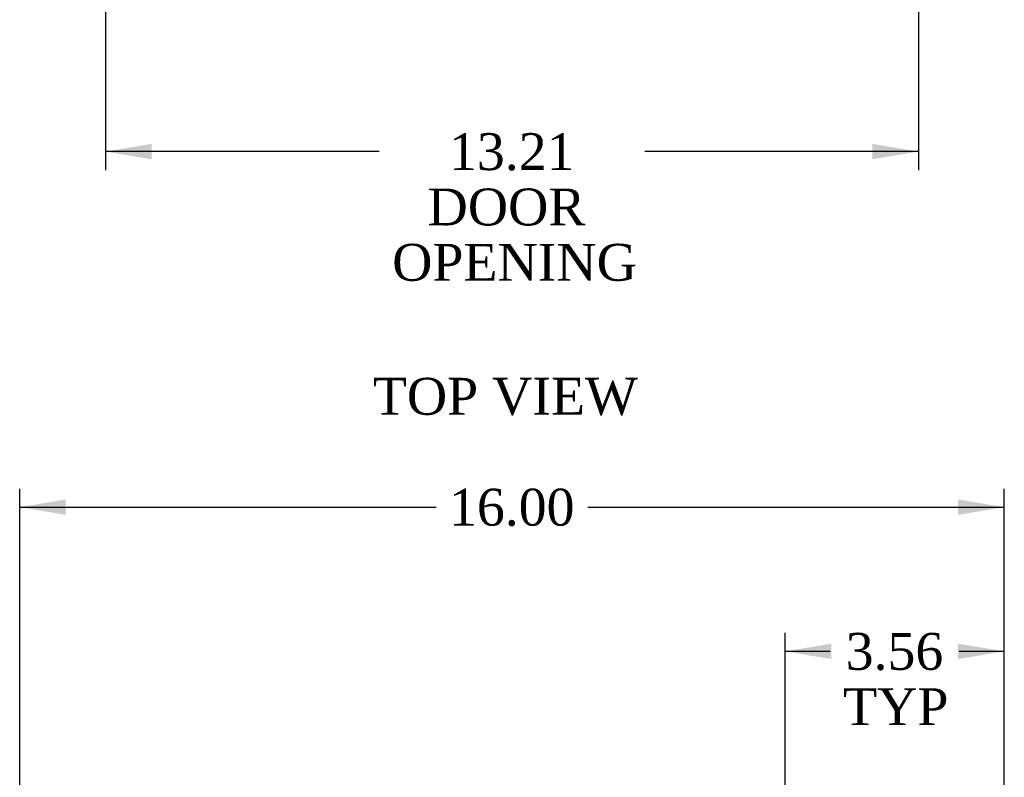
# Model space of a CAD drawing. Header units: inches. Extents: x 0 to 120, y -1 to 80.
# Tile 33 of 53: x 27 to 43, y 53 to 65. Entities that reach past the tile are written whole.
import ezdxf
from ezdxf.enums import TextEntityAlignment as Align

# ---------------------------------------------------------------- set-up
doc = ezdxf.new("R2010")
doc.units = ezdxf.units.IN
doc.header["$MEASUREMENT"] = 0
doc.layers.add('Default', color=7, linetype='Continuous')
doc.styles.add('SEACAD_Times_New_Roman', font='times.ttf')
doc.dimstyles.new('HAMMOND_(STH_-_120x80)', dxfattribs={"dimtxt": 0.6, "dimasz": 0.75, "dimexe": 0.3, "dimexo": 0.3, "dimgap": 0.15, "dimtad": 0, "dimtih": 1, "dimtoh": 1, "dimzin": 0, "dimdsep": 46, "dimtxsty": 'SEACAD_Times_New_Roman', "dimblk1": '_SE_FILLED', "dimblk2": '_SE_FILLED', "dimsah": 1, "dimcen": 0.3, "dimadec": 0, "dimazin": 0, "dimtfac": 0.8, "dimtofl": 0, "dimtmove": 1, "dimatfit": 3, "dimfxl": 1, "dimtolj": 1, "dimtzin": 0, "dimarcsym": 0})

# ---------------------------------------------------------------- blocks, each defined once
blk = doc.blocks.new('DMBLK1998')
at = {"layer": 'Default', "linetype": 'Continuous'}
for points in [[(27.608, 57.388), (26.858, 57.263), (27.608, 57.138)], [(42.108, 57.388), (42.108, 57.138), (42.858, 57.263)]]:
    blk.add_hatch(color=7, dxfattribs=at).paths.add_polyline_path(points)
at = {"layer": 'Default', "color": 7, "linetype": 'Continuous'}
for p, q in [((26.858, 51.672), (26.858, 57.563)), ((42.858, 51.672), (42.858, 57.563)), ((26.858, 57.263), (33.625, 57.263)), ((36.092, 57.263), (42.858, 57.263))]:
    blk.add_line(p, q, dxfattribs=at)
at = {"layer": 'Default', "color": 7, "linetype": 'Continuous', "style": 'SEACAD_Times_New_Roman'}
blk.add_text('16.00', height=0.6, dxfattribs=at).set_placement((33.835, 57.563), align=Align.TOP_LEFT)
blk = doc.blocks.new('_SE_FILLED')
at = {"color": 0}
blk.add_line((0, 0), (-1, 0), dxfattribs=at)
blk.add_solid([(0, 0), (-1, -0.1665), (-1, 0.1665), (0, 0)], dxfattribs=at)
blk = doc.blocks.new('DMBLK2006')
at = {"layer": 'Default', "linetype": 'Continuous'}
for points in [[(40.046, 55.044), (39.296, 54.919), (40.046, 54.794)], [(42.108, 55.044), (42.108, 54.794), (42.858, 54.919)]]:
    blk.add_hatch(color=7, dxfattribs=at).paths.add_polyline_path(points)
at = {"layer": 'Default', "color": 7, "linetype": 'Continuous'}
for p, q in [((39.296, 51.789), (39.296, 55.219)), ((42.858, 51.672), (42.858, 55.219)), ((40.029, 54.919), (39.296, 54.919)), ((42.858, 54.919), (42.126, 54.919))]:
    blk.add_line(p, q, dxfattribs=at)
at = {"layer": 'Default', "color": 7, "linetype": 'Continuous', "style": 'SEACAD_Times_New_Roman'}
for s, p in [('3.56', (40.281, 55.219)), ('TYP', (40.239, 54.319))]:
    blk.add_text(s, height=0.6, dxfattribs=at).set_placement(p, align=Align.TOP_LEFT)
blk = doc.blocks.new('DMBLK2013')
at = {"layer": 'Default', "linetype": 'Continuous'}
for points in [[(29.001, 62.919), (29.001, 63.169), (28.251, 63.044)], [(40.715, 62.919), (41.465, 63.044), (40.715, 63.169)]]:
    blk.add_hatch(color=7, dxfattribs=at).paths.add_polyline_path(points)
at = {"layer": 'Default', "color": 7, "linetype": 'Continuous'}
for p, q in [((28.251, 65.503), (28.251, 62.744)), ((41.465, 65.503), (41.465, 62.744)), ((32.701, 63.044), (28.251, 63.044)), ((41.465, 63.044), (37.016, 63.044))]:
    blk.add_line(p, q, dxfattribs=at)
at = {"layer": 'Default', "color": 7, "linetype": 'Continuous', "style": 'SEACAD_Times_New_Roman'}
for s, p in [('13.21', (33.835, 63.344)), ('DOOR ', (33.486, 62.444)), ('OPENING', (32.911, 61.544))]:
    blk.add_text(s, height=0.6, dxfattribs=at).set_placement(p, align=Align.TOP_LEFT)

msp = doc.modelspace()

# ---------------------------------------------------------------- texts
at = {"layer": 'Default', "color": 7, "linetype": 'Continuous', "style": 'SEACAD_Times_New_Roman'}
msp.add_text('TOP VIEW', height=0.6, dxfattribs=at).set_placement((32.597, 59.366), align=Align.TOP_LEFT)

# ---------------------------------------------------------------- dimensions: what is measured, and where the dimension line sits
at = {"layer": 'Default', "color": 7, "linetype": 'Continuous'}
for base, p1, p2, angle, text, picture, middle in [((41.465, 63.044), (41.465, 65.803), (28.251, 65.803), 180, '\\A1;<>\\PDOOR \\XOPENING', 'DMBLK2013', (34.858, 63.044)), ((26.858, 57.263), (26.858, 51.372), (42.858, 51.372), 0, '\\A1;<>', 'DMBLK1998', (34.858, 57.263))]:
    dim = msp.add_linear_dim(base=base, p1=p1, p2=p2, angle=angle, text=text, dimstyle='HAMMOND_(STH_-_120x80)', override={"dimtmove": 0}, dxfattribs=at)
    dim.commit()
    dim.dimension.update_dxf_attribs({"geometry": picture, "text_midpoint": middle, "dimtype": 161})
dim = msp.add_linear_dim(base=(39.296, 54.919), p1=(42.858, 51.372), p2=(39.296, 51.489), text='\\A1;<>\\PTYP', dimstyle='HAMMOND_(STH_-_120x80)', override={"dimtmove": 0}, dxfattribs=at)
dim.commit()
dim.dimension.update_dxf_attribs({"geometry": 'DMBLK2006', "text_midpoint": (41.077, 54.919), "dimtype": 160})

doc.saveas('drawing.dxf')
